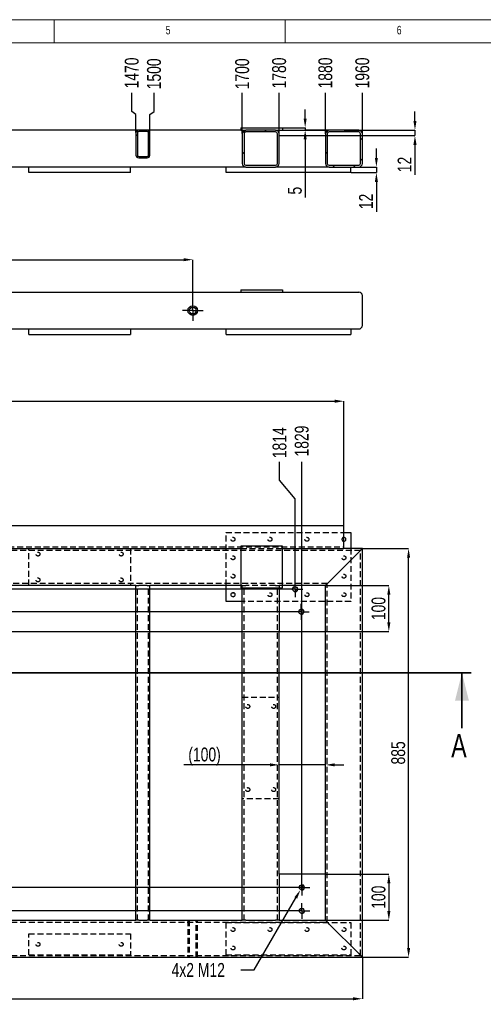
# Model space of a CAD drawing. Header units: millimetres. Extents: x 5 to 589, y 5 to 415.
# Tile 6 of 14: x 190 to 290, y 202 to 415. Entities that reach past the tile are written whole.
import ezdxf

# ---------------------------------------------------------------- set-up
doc = ezdxf.new("R2010")
doc.units = ezdxf.units.MM
doc.header["$PDSIZE"] = -1
doc.linetypes.add('CENTERX2', pattern=[20.32, 12.7, -2.54, 2.54, -2.54])
doc.linetypes.add('HIDDEN', pattern=[1.905, 1.27, -0.635])
for name, color, linetype in [('COTES', 1, 'Continuous'), ('NOTES', 6, 'Continuous'), ('TRAIT-FINS', 9, 'Continuous'), ('TRAIT-MIXTES', 3, 'CENTERX2'), ('TRAIT-TIRET', 2, 'HIDDEN')]:
    doc.layers.add(name, color=color, linetype=linetype)
doc.layers.add('TRAIT-FORT', color=4, linetype='Continuous', lineweight=25)
doc.styles.add('SLDTEXTSTYLE2', font='TXT', dxfattribs={"width": 0.75})
doc.dimstyles.new('SLDDIMSTYLE1', dxfattribs={"dimtxt": 3, "dimasz": 2, "dimexe": 0, "dimexo": 0.0625, "dimgap": 0.75, "dimtad": 0, "dimtih": 1, "dimtoh": 1, "dimdec": 0, "dimlfac": 10, "dimrnd": 1e-09, "dimzin": 12, "dimdsep": 46, "dimtxsty": 'SLDTEXTSTYLE2', "dimsah": 1, "dimcen": 0.09, "dimadec": 0, "dimazin": 3, "dimtfac": 1, "dimtdec": 0, "dimtofl": 0, "dimtmove": 0, "dimatfit": 3, "dimfxl": 1, "dimfrac": 2, "dimtolj": 1, "dimtzin": 12, "dimarcsym": 0})
doc.dimstyles.new('SLDDIMSTYLE2', dxfattribs={"dimtxt": 3, "dimasz": 2, "dimexe": 0, "dimexo": 0.0625, "dimgap": 0.75, "dimtad": 1, "dimdec": 0, "dimlfac": 10, "dimrnd": 1e-09, "dimzin": 12, "dimdsep": 46, "dimtxsty": 'SLDTEXTSTYLE2', "dimsah": 1, "dimcen": 0.09, "dimadec": 0, "dimazin": 3, "dimtfac": 1, "dimtdec": 0, "dimtofl": 0, "dimtmove": 0, "dimatfit": 3, "dimfxl": 1, "dimfrac": 2, "dimtolj": 1, "dimtzin": 12, "dimarcsym": 0})
doc.dimstyles.new('SLDDIMSTYLE3', dxfattribs={"dimtxt": 3, "dimasz": 2, "dimexe": 0, "dimexo": 0.0625, "dimgap": 0.75, "dimtad": 1, "dimdec": 0, "dimlfac": 10, "dimrnd": 1e-09, "dimzin": 12, "dimdsep": 46, "dimtxsty": 'SLDTEXTSTYLE2', "dimsah": 1, "dimcen": 0.09, "dimadec": 0, "dimazin": 3, "dimtfac": 1, "dimtdec": 0, "dimtmove": 0, "dimatfit": 0, "dimfxl": 1, "dimfrac": 2, "dimtolj": 1, "dimtzin": 12, "dimarcsym": 0})
doc.dimstyles.new('SLDDIMSTYLE4', dxfattribs={"dimtxt": 3, "dimasz": 2, "dimexe": 0, "dimexo": 0.0625, "dimgap": 0.75, "dimtad": 0, "dimtih": 1, "dimtoh": 1, "dimdec": 0, "dimlfac": 10, "dimrnd": 1e-09, "dimzin": 12, "dimdsep": 46, "dimtxsty": 'SLDTEXTSTYLE2', "dimblk1": 'NONE', "dimsah": 1, "dimcen": 0, "dimadec": 0, "dimazin": 3, "dimtfac": 1, "dimtdec": 0, "dimtmove": 0, "dimatfit": 3, "dimldrblk": 'NONE', "dimfxl": 1, "dimfrac": 2, "dimtolj": 1, "dimtzin": 12, "dimarcsym": 0})
pattern_1 = [(45, (0, 0), (-13.4704, 13.4704), []), (45, (4.49, 2e-323), (-13.4704, 13.4704), []), (45, (8.98, 4e-323), (-13.4704, 13.4704), []), (45, (13.47, 6e-323), (-13.4704, 13.4704), [])]

# ---------------------------------------------------------------- blocks, each defined once
blk = doc.blocks.new('_D_2')
at = {"layer": 'COTES', "color": 0, "lineweight": -2, "transparency": 16777216}
for p, q in [((56.09, 290.88), (52.09, 290.88)), ((60.09, 291.7), (56.09, 290.88)), ((247.37, 291.7), (60.09, 291.7))]:
    blk.add_line(p, q, dxfattribs=at)
at = {"layer": 'Defpoints', "color": 0, "transparency": 16777216}
for p in [(67.52, 300.5), (52.09, 290.88), (247.43, 291.7)]:
    blk.add_point(p, dxfattribs=at)
at = {"layer": 'COTES', "color": 0, "transparency": 16777216, "insert": (49.46, 290.88), "char_height": 3, "attachment_point": 5, "style": 'SLDTEXTSTYLE2'}
blk.add_mtext('\\A1;88', dxfattribs=at)
blk = doc.blocks.new('_D_3')
at = {"layer": 'COTES', "color": 0, "lineweight": -2, "transparency": 16777216}
for p, q in [((56.09, 286.07), (52.09, 286.07)), ((60.09, 286.8), (56.09, 286.07)), ((248.72, 286.8), (60.09, 286.8))]:
    blk.add_line(p, q, dxfattribs=at)
at = {"layer": 'Defpoints', "color": 0, "transparency": 16777216}
for p in [(67.52, 300.5), (52.09, 286.07), (248.78, 286.8)]:
    blk.add_point(p, dxfattribs=at)
at = {"layer": 'COTES', "color": 0, "transparency": 16777216, "insert": (48.71, 286.07), "char_height": 3, "attachment_point": 5, "style": 'SLDTEXTSTYLE2'}
blk.add_mtext('\\A1;137', dxfattribs=at)
blk = doc.blocks.new('_D_6')
at = {"layer": 'COTES', "color": 0, "lineweight": -2, "transparency": 16777216}
blk.add_line((248.84, 227.11), (52.09, 227.11), dxfattribs=at)
at = {"layer": 'Defpoints', "color": 0, "transparency": 16777216}
for p in [(67.52, 300.5), (52.09, 227.11), (248.9, 227.11)]:
    blk.add_point(p, dxfattribs=at)
at = {"layer": 'COTES', "color": 0, "transparency": 16777216, "insert": (48.34, 227.11), "char_height": 3, "attachment_point": 5, "style": 'SLDTEXTSTYLE2'}
blk.add_mtext('\\A1;734', dxfattribs=at)
blk = doc.blocks.new('_D_7')
at = {"layer": 'COTES', "color": 0, "lineweight": -2, "transparency": 16777216}
blk.add_line((248.84, 222.02), (52.09, 222.02), dxfattribs=at)
at = {"layer": 'Defpoints', "color": 0, "transparency": 16777216}
for p in [(67.52, 300.5), (52.09, 222.02), (248.9, 222.02)]:
    blk.add_point(p, dxfattribs=at)
at = {"layer": 'COTES', "color": 0, "transparency": 16777216, "insert": (48.34, 222.02), "char_height": 3, "attachment_point": 5, "style": 'SLDTEXTSTYLE2'}
blk.add_mtext('\\A1;785', dxfattribs=at)
blk = doc.blocks.new('_D_17')
at = {"layer": 'COTES', "color": 0, "lineweight": -2, "transparency": 16777216}
for p, q in [((245.8, 315.27), (245.8, 319.27)), ((249.14, 311.27), (245.8, 315.27)), ((249.14, 293.47), (249.14, 311.27))]:
    blk.add_line(p, q, dxfattribs=at)
at = {"layer": 'Defpoints', "color": 0, "transparency": 16777216}
for p in [(245.8, 319.27), (67.72, 304), (249.14, 293.41)]:
    blk.add_point(p, dxfattribs=at)
at = {"layer": 'COTES', "color": 0, "transparency": 16777216, "insert": (245.8, 323.4), "char_height": 3, "attachment_point": 5, "rotation": 90, "style": 'SLDTEXTSTYLE2'}
blk.add_mtext('\\A1;1814', dxfattribs=at)
blk = doc.blocks.new('_D_18')
at = {"layer": 'COTES', "color": 0, "lineweight": -2, "transparency": 16777216}
blk.add_line((250.61, 228.88), (250.61, 319.27), dxfattribs=at)
at = {"layer": 'Defpoints', "color": 0, "transparency": 16777216}
for p in [(250.61, 319.27), (67.72, 304), (250.61, 228.82)]:
    blk.add_point(p, dxfattribs=at)
at = {"layer": 'COTES', "color": 0, "transparency": 16777216, "insert": (250.61, 323.77), "char_height": 3, "attachment_point": 5, "rotation": 90, "style": 'SLDTEXTSTYLE2'}
blk.add_mtext('\\A1;1829', dxfattribs=at)
blk = doc.blocks.new('_D_19')
at = {"layer": 'COTES', "color": 0, "lineweight": -2, "transparency": 16777216}
for p, q in [((67.72, 288.93), (67.72, 203.01)), ((263.72, 211.93), (263.72, 203.01)), ((69.72, 203.01), (261.72, 203.01))]:
    blk.add_line(p, q, dxfattribs=at)
at = {"layer": 'COTES', "color": 0, "transparency": 16777216}
for points in [[(69.72, 203.34), (69.72, 202.68), (67.72, 203.01)], [(261.72, 203.34), (261.72, 202.68), (263.72, 203.01)]]:
    blk.add_solid(points, dxfattribs=at)
at = {"layer": 'Defpoints', "color": 0, "transparency": 16777216}
for p in [(67.72, 289), (263.72, 212), (263.72, 203.01)]:
    blk.add_point(p, dxfattribs=at)
at = {"layer": 'COTES', "color": 0, "transparency": 16777216, "insert": (165.72, 206.76), "char_height": 3, "attachment_point": 2, "style": 'SLDTEXTSTYLE2'}
blk.add_mtext('\\A1;1960', dxfattribs=at)
blk = doc.blocks.new('_D_20')
at = {"layer": 'COTES', "color": 0, "lineweight": -2, "transparency": 16777216}
for p, q in [((263.79, 300.5), (273.72, 300.5)), ((273.72, 214), (273.72, 298.5)), ((263.79, 212), (273.72, 212))]:
    blk.add_line(p, q, dxfattribs=at)
at = {"layer": 'COTES', "color": 0, "transparency": 16777216}
for points in [[(273.39, 298.5), (274.06, 298.5), (273.72, 300.5)], [(273.39, 214), (274.06, 214), (273.72, 212)]]:
    blk.add_solid(points, dxfattribs=at)
at = {"layer": 'Defpoints', "color": 0, "transparency": 16777216}
for p in [(263.72, 300.5), (273.72, 300.5), (263.72, 212)]:
    blk.add_point(p, dxfattribs=at)
at = {"layer": 'COTES', "color": 0, "transparency": 16777216, "insert": (269.97, 256.25), "char_height": 3, "attachment_point": 2, "rotation": 90, "style": 'SLDTEXTSTYLE2'}
blk.add_mtext('\\A1;885', dxfattribs=at)
blk = doc.blocks.new('_D_22')
at = {"layer": 'COTES', "color": 0, "lineweight": -2, "transparency": 16777216}
for p, q in [((74.72, 305.56), (74.72, 332.39)), ((76.72, 332.39), (257.72, 332.39)), ((259.72, 305.56), (259.72, 332.39))]:
    blk.add_line(p, q, dxfattribs=at)
at = {"layer": 'COTES', "color": 0, "transparency": 16777216}
for points in [[(76.72, 332.73), (76.72, 332.06), (74.72, 332.39)], [(257.72, 332.73), (257.72, 332.06), (259.72, 332.39)]]:
    blk.add_solid(points, dxfattribs=at)
at = {"layer": 'Defpoints', "color": 0, "transparency": 16777216}
for p in [(259.72, 332.39), (74.72, 305.5), (259.72, 305.5)]:
    blk.add_point(p, dxfattribs=at)
at = {"layer": 'COTES', "color": 0, "transparency": 16777216, "insert": (167.22, 336.14), "char_height": 3, "attachment_point": 2, "style": 'SLDTEXTSTYLE2'}
blk.add_mtext('\\A1;1850', dxfattribs=at)
blk = doc.blocks.new('_D_24')
at = {"layer": 'COTES', "color": 0, "lineweight": -2, "transparency": 16777216}
for p, q in [((250.91, 227.63), (250.31, 226.59)), ((240.3, 209.26), (249.31, 224.86)), ((237.43, 209.26), (240.3, 209.26))]:
    blk.add_line(p, q, dxfattribs=at)
at = {"layer": 'COTES', "color": 0, "transparency": 16777216}
blk.add_solid([(249.02, 225.02), (249.6, 224.69), (250.31, 226.59)], dxfattribs=at)
at = {"layer": 'Defpoints', "color": 0, "transparency": 16777216}
for p in [(250.31, 226.59), (250.91, 227.63)]:
    blk.add_point(p, dxfattribs=at)
at = {"layer": 'COTES', "color": 0, "transparency": 16777216, "insert": (222.43, 210.76), "char_height": 3, "attachment_point": 1, "style": 'SLDTEXTSTYLE2'}
blk.add_mtext('\\A1;4x2 M12', dxfattribs=at)
blk = doc.blocks.new('_None')
blk = doc.blocks.new('_D_25')
at = {"layer": 'COTES', "color": 0, "lineweight": -2, "transparency": 16777216}
for p, q in [((255.79, 292.5), (269.45, 292.5)), ((269.45, 284.5), (269.45, 290.5)), ((82.09, 282.5), (269.45, 282.5))]:
    blk.add_line(p, q, dxfattribs=at)
at = {"layer": 'COTES', "color": 0, "transparency": 16777216}
for points in [[(269.11, 290.5), (269.78, 290.5), (269.45, 292.5)], [(269.11, 284.5), (269.78, 284.5), (269.45, 282.5)]]:
    blk.add_solid(points, dxfattribs=at)
at = {"layer": 'Defpoints', "color": 0, "transparency": 16777216}
for p in [(255.72, 292.5), (269.45, 292.5), (82.02, 282.5)]:
    blk.add_point(p, dxfattribs=at)
at = {"layer": 'COTES', "color": 0, "transparency": 16777216, "insert": (265.7, 287.5), "char_height": 3, "attachment_point": 2, "rotation": 90, "style": 'SLDTEXTSTYLE2'}
blk.add_mtext('\\A1;100', dxfattribs=at)
blk = doc.blocks.new('_D_26')
at = {"layer": 'COTES', "color": 0, "lineweight": -2, "transparency": 16777216}
for p, q in [((255.79, 230), (269.45, 230)), ((269.45, 228), (269.45, 222)), ((255.79, 220), (269.45, 220))]:
    blk.add_line(p, q, dxfattribs=at)
at = {"layer": 'COTES', "color": 0, "transparency": 16777216}
for points in [[(269.11, 228), (269.78, 228), (269.45, 230)], [(269.11, 222), (269.78, 222), (269.45, 220)]]:
    blk.add_solid(points, dxfattribs=at)
at = {"layer": 'Defpoints', "color": 0, "transparency": 16777216}
for p in [(255.72, 230), (255.72, 220), (269.45, 220)]:
    blk.add_point(p, dxfattribs=at)
at = {"layer": 'COTES', "color": 0, "transparency": 16777216, "insert": (265.7, 225), "char_height": 3, "attachment_point": 2, "rotation": 90, "style": 'SLDTEXTSTYLE2'}
blk.add_mtext('\\A1;100', dxfattribs=at)
blk = doc.blocks.new('_D_29')
at = {"layer": 'COTES', "color": 0, "lineweight": -2, "transparency": 16777216}
for p, q in [((243.72, 253.66), (225.06, 253.66)), ((245.72, 230.06), (245.72, 253.66)), ((255.72, 253.66), (245.72, 253.66)), ((255.72, 230.06), (255.72, 253.66)), ((257.72, 253.66), (259.72, 253.66))]:
    blk.add_line(p, q, dxfattribs=at)
at = {"layer": 'COTES', "color": 0, "transparency": 16777216}
for points in [[(243.72, 253.99), (243.72, 253.33), (245.72, 253.66)], [(257.72, 253.99), (257.72, 253.33), (255.72, 253.66)]]:
    blk.add_solid(points, dxfattribs=at)
at = {"layer": 'Defpoints', "color": 0, "transparency": 16777216}
for p in [(245.72, 253.66), (245.72, 230), (255.72, 230)]:
    blk.add_point(p, dxfattribs=at)
at = {"layer": 'COTES', "color": 0, "transparency": 16777216, "insert": (229.56, 257.41), "char_height": 3, "attachment_point": 2, "style": 'SLDTEXTSTYLE2'}
blk.add_mtext('\\A1;(100)', dxfattribs=at)
blk = doc.blocks.new('SW_CENTERMARKSYMBOL_7')
at = {"layer": 'TRAIT-MIXTES', "color": 0}
for p, q in [((-1.2, 0), (-1.71, 0)), ((0, 0), (-1.2, 0)), ((0, 1.2), (0, 1.71)), ((0, 0), (0, 1.2)), ((0, 0), (0, -1.2)), ((0, 0), (1.2, 0)), ((1.2, 0), (1.71, 0)), ((0, -1.2), (0, -1.71))]:
    blk.add_line(p, q, dxfattribs=at)
blk = doc.blocks.new('SW_CENTERMARKSYMBOL_8')
at = {"layer": 'TRAIT-MIXTES', "color": 0}
for p, q in [((-1.2, 0), (-1.71, 0)), ((0, 0), (-1.2, 0)), ((0, 1.2), (0, 1.71)), ((0, 0), (0, 1.2)), ((0, 0), (0, -1.2)), ((0, 0), (1.2, 0)), ((1.2, 0), (1.71, 0)), ((0, -1.2), (0, -1.71))]:
    blk.add_line(p, q, dxfattribs=at)
blk = doc.blocks.new('SW_CENTERMARKSYMBOL_9')
at = {"layer": 'TRAIT-MIXTES', "color": 0}
for p, q in [((-1.2, 0), (-1.71, 0)), ((0, 0), (-1.2, 0)), ((0, 1.2), (0, 1.71)), ((0, 0), (0, 1.2)), ((0, 0), (0, -1.2)), ((0, 0), (1.2, 0)), ((1.2, 0), (1.71, 0)), ((0, -1.2), (0, -1.71))]:
    blk.add_line(p, q, dxfattribs=at)
blk = doc.blocks.new('SW_CENTERMARKSYMBOL_10')
at = {"layer": 'TRAIT-MIXTES', "color": 0}
for p, q in [((-1.2, 0), (-1.71, 0)), ((0, 0), (-1.2, 0)), ((0, 1.2), (0, 1.71)), ((0, 0), (0, 1.2)), ((0, 0), (0, -1.2)), ((0, 0), (1.2, 0)), ((1.2, 0), (1.71, 0)), ((0, -1.2), (0, -1.71))]:
    blk.add_line(p, q, dxfattribs=at)
blk = doc.blocks.new('_D_58')
at = {"layer": 'COTES', "color": 0, "lineweight": -2, "transparency": 16777216}
for p, q in [((107.02, 354.34), (107.02, 363.04)), ((109.02, 363.04), (225.02, 363.04)), ((227.02, 354.34), (227.02, 363.04))]:
    blk.add_line(p, q, dxfattribs=at)
at = {"layer": 'COTES', "color": 0, "transparency": 16777216}
for points in [[(109.02, 363.37), (109.02, 362.7), (107.02, 363.04)], [(225.02, 363.37), (225.02, 362.7), (227.02, 363.04)]]:
    blk.add_solid(points, dxfattribs=at)
at = {"layer": 'Defpoints', "color": 0, "transparency": 16777216}
for p in [(227.02, 363.04), (107.02, 354.28), (227.02, 354.28)]:
    blk.add_point(p, dxfattribs=at)
at = {"layer": 'COTES', "color": 0, "transparency": 16777216, "insert": (167.02, 366.79), "char_height": 3, "attachment_point": 2, "style": 'SLDTEXTSTYLE2'}
blk.add_mtext('\\A1;1200', dxfattribs=at)
blk = doc.blocks.new('SW_CENTERMARKSYMBOL_30')
at = {"layer": 'TRAIT-MIXTES', "color": 0}
for p, q in [((0, 1.2), (0, 2.25)), ((-1.2, 0), (-2.25, 0)), ((0, 0), (-1.2, 0)), ((0, 0), (0, 1.2)), ((0, 0), (0, -1.2)), ((0, 0), (1.2, 0)), ((1.2, 0), (2.25, 0)), ((0, -1.2), (0, -2.25))]:
    blk.add_line(p, q, dxfattribs=at)
blk = doc.blocks.new('_D_72')
at = {"layer": 'COTES', "color": 0, "lineweight": -2, "transparency": 16777216}
for p, q in [((213.82, 395.15), (213.82, 399.15)), ((214.72, 394.49), (213.82, 395.15)), ((214.72, 390.56), (214.72, 394.49))]:
    blk.add_line(p, q, dxfattribs=at)
at = {"layer": 'Defpoints', "color": 0, "transparency": 16777216}
for p in [(213.82, 399.15), (67.72, 390.49), (214.72, 390.49)]:
    blk.add_point(p, dxfattribs=at)
at = {"layer": 'COTES', "color": 0, "transparency": 16777216, "insert": (213.82, 403.46), "char_height": 3, "attachment_point": 5, "rotation": 90, "style": 'SLDTEXTSTYLE2'}
blk.add_mtext('\\A1;1470', dxfattribs=at)
blk = doc.blocks.new('_D_73')
at = {"layer": 'COTES', "color": 0, "lineweight": -2, "transparency": 16777216}
for p, q in [((218.63, 395.15), (218.63, 399.15)), ((217.72, 394.49), (218.63, 395.15)), ((217.72, 390.56), (217.72, 394.49))]:
    blk.add_line(p, q, dxfattribs=at)
at = {"layer": 'Defpoints', "color": 0, "transparency": 16777216}
for p in [(218.63, 399.15), (67.72, 390.49), (217.72, 390.49)]:
    blk.add_point(p, dxfattribs=at)
at = {"layer": 'COTES', "color": 0, "transparency": 16777216, "insert": (218.63, 403.27), "char_height": 3, "attachment_point": 5, "rotation": 90, "style": 'SLDTEXTSTYLE2'}
blk.add_mtext('\\A1;1500', dxfattribs=at)
blk = doc.blocks.new('_D_74')
at = {"layer": 'COTES', "color": 0, "lineweight": -2, "transparency": 16777216}
blk.add_line((237.72, 390.36), (237.72, 399.15), dxfattribs=at)
at = {"layer": 'Defpoints', "color": 0, "transparency": 16777216}
for p in [(237.72, 399.15), (67.72, 390.49), (237.72, 390.29)]:
    blk.add_point(p, dxfattribs=at)
at = {"layer": 'COTES', "color": 0, "transparency": 16777216, "insert": (237.72, 403.27), "char_height": 3, "attachment_point": 5, "rotation": 90, "style": 'SLDTEXTSTYLE2'}
blk.add_mtext('\\A1;1700', dxfattribs=at)
blk = doc.blocks.new('_D_75')
at = {"layer": 'COTES', "color": 0, "lineweight": -2, "transparency": 16777216}
blk.add_line((245.72, 391.16), (245.72, 399.15), dxfattribs=at)
at = {"layer": 'Defpoints', "color": 0, "transparency": 16777216}
for p in [(245.72, 399.15), (67.72, 390.49), (245.72, 391.09)]:
    blk.add_point(p, dxfattribs=at)
at = {"layer": 'COTES', "color": 0, "transparency": 16777216, "insert": (245.72, 403.46), "char_height": 3, "attachment_point": 5, "rotation": 90, "style": 'SLDTEXTSTYLE2'}
blk.add_mtext('\\A1;1780', dxfattribs=at)
blk = doc.blocks.new('_D_76')
at = {"layer": 'COTES', "color": 0, "lineweight": -2, "transparency": 16777216}
blk.add_line((255.72, 391.16), (255.72, 399.15), dxfattribs=at)
at = {"layer": 'Defpoints', "color": 0, "transparency": 16777216}
for p in [(255.72, 399.15), (67.72, 390.49), (255.72, 391.09)]:
    blk.add_point(p, dxfattribs=at)
at = {"layer": 'COTES', "color": 0, "transparency": 16777216, "insert": (255.72, 403.46), "char_height": 3, "attachment_point": 5, "rotation": 90, "style": 'SLDTEXTSTYLE2'}
blk.add_mtext('\\A1;1880', dxfattribs=at)
blk = doc.blocks.new('_D_77')
at = {"layer": 'COTES', "color": 0, "lineweight": -2, "transparency": 16777216}
blk.add_line((263.72, 390.36), (263.72, 399.15), dxfattribs=at)
at = {"layer": 'Defpoints', "color": 0, "transparency": 16777216}
for p in [(263.72, 399.15), (67.72, 390.49), (263.72, 390.29)]:
    blk.add_point(p, dxfattribs=at)
at = {"layer": 'COTES', "color": 0, "transparency": 16777216, "insert": (263.72, 403.46), "char_height": 3, "attachment_point": 5, "rotation": 90, "style": 'SLDTEXTSTYLE2'}
blk.add_mtext('\\A1;1960', dxfattribs=at)
blk = doc.blocks.new('_D_81')
at = {"layer": 'COTES', "color": 0, "lineweight": -2, "transparency": 16777216}
for p, q in [((275.1, 393.09), (275.1, 395.09)), ((259.79, 391.09), (275.1, 391.09)), ((275.1, 391.09), (275.1, 389.89)), ((255.79, 389.89), (275.1, 389.89)), ((275.1, 387.89), (275.1, 381.39))]:
    blk.add_line(p, q, dxfattribs=at)
at = {"layer": 'COTES', "color": 0, "transparency": 16777216}
for points in [[(274.77, 393.09), (275.44, 393.09), (275.1, 391.09)], [(274.77, 387.89), (275.44, 387.89), (275.1, 389.89)]]:
    blk.add_solid(points, dxfattribs=at)
at = {"layer": 'Defpoints', "color": 0, "transparency": 16777216}
for p in [(259.72, 391.09), (275.1, 391.09), (255.72, 389.89)]:
    blk.add_point(p, dxfattribs=at)
at = {"layer": 'COTES', "color": 0, "transparency": 16777216, "insert": (271.35, 383.64), "char_height": 3, "attachment_point": 2, "rotation": 90, "style": 'SLDTEXTSTYLE2'}
blk.add_mtext('\\A1;12', dxfattribs=at)
blk = doc.blocks.new('_D_82')
at = {"layer": 'COTES', "color": 0, "lineweight": -2, "transparency": 16777216}
for p, q in [((266.75, 385.09), (266.75, 387.09)), ((261.29, 381.89), (266.75, 381.89)), ((262.99, 383.09), (266.75, 383.09)), ((266.75, 383.09), (266.75, 381.89)), ((266.75, 379.89), (266.75, 373.39))]:
    blk.add_line(p, q, dxfattribs=at)
at = {"layer": 'COTES', "color": 0, "transparency": 16777216}
for points in [[(266.42, 385.09), (267.08, 385.09), (266.75, 383.09)], [(266.42, 379.89), (267.08, 379.89), (266.75, 381.89)]]:
    blk.add_solid(points, dxfattribs=at)
at = {"layer": 'Defpoints', "color": 0, "transparency": 16777216}
for p in [(261.22, 381.89), (262.92, 383.09), (266.75, 383.09)]:
    blk.add_point(p, dxfattribs=at)
at = {"layer": 'COTES', "color": 0, "transparency": 16777216, "insert": (263, 375.64), "char_height": 3, "attachment_point": 2, "rotation": 90, "style": 'SLDTEXTSTYLE2'}
blk.add_mtext('\\A1;12', dxfattribs=at)
blk = doc.blocks.new('_D_83')
at = {"layer": 'COTES', "color": 0, "lineweight": -2, "transparency": 16777216}
for p, q in [((251.34, 393.59), (251.34, 395.59)), ((246.49, 391.59), (251.34, 391.59)), ((251.34, 391.59), (251.34, 391.09)), ((259.66, 391.09), (251.34, 391.09)), ((251.34, 389.09), (251.34, 376.48))]:
    blk.add_line(p, q, dxfattribs=at)
at = {"layer": 'COTES', "color": 0, "transparency": 16777216}
for points in [[(251.01, 393.59), (251.67, 393.59), (251.34, 391.59)], [(251.01, 389.09), (251.67, 389.09), (251.34, 391.09)]]:
    blk.add_solid(points, dxfattribs=at)
at = {"layer": 'Defpoints', "color": 0, "transparency": 16777216}
for p in [(246.42, 391.59), (251.34, 391.59), (259.72, 391.09)]:
    blk.add_point(p, dxfattribs=at)
at = {"layer": 'COTES', "color": 0, "transparency": 16777216, "insert": (247.59, 377.98), "char_height": 3, "attachment_point": 2, "rotation": 90, "style": 'SLDTEXTSTYLE2'}
blk.add_mtext('\\A1;5', dxfattribs=at)

msp = doc.modelspace()

# ---------------------------------------------------------------- hatches: boundary and pattern name
at = {"layer": 'TRAIT-FINS'}
h = msp.add_hatch(dxfattribs=at)
h.set_pattern_fill('DIN 201 ACIER ET FONTE', color=256, style=0, pattern_type=2)
h.set_pattern_definition(pattern_1)
edge = h.paths.add_edge_path(flags=0)
edge.add_arc((215.32, 390.49), 0.6, 90, 180)
edge.add_line((214.72, 390.49), (214.72, 385.69))
edge.add_arc((215.32, 385.69), 0.6, 180, 270)
edge.add_line((215.32, 385.09), (217.12, 385.09))
edge.add_arc((217.12, 385.69), 0.6, 270, 360)
edge.add_line((217.72, 385.69), (217.72, 390.49))
edge.add_arc((217.12, 390.49), 0.6, 0, 90)
edge.add_line((217.12, 391.09), (215.32, 391.09))
edge = h.paths.add_edge_path(flags=0)
edge.add_line((217.12, 385.39), (215.32, 385.39))
edge.add_arc((215.32, 385.69), 0.3, 180, 270, ccw=False)
edge.add_line((215.02, 385.69), (215.02, 390.49))
edge.add_arc((215.32, 390.49), 0.3, 90, 180, ccw=False)
edge.add_line((215.32, 390.79), (217.12, 390.79))
edge.add_arc((217.12, 390.49), 0.3, 0, 90, ccw=False)
edge.add_line((217.42, 390.49), (217.42, 385.69))
edge.add_arc((217.12, 385.69), 0.3, 270, 360, ccw=False)
h = msp.add_hatch(dxfattribs=at)
h.set_pattern_fill('DIN 201 ACIER ET FONTE', color=256, style=0, pattern_type=2)
h.set_pattern_definition(pattern_1)
edge = h.paths.add_edge_path(flags=0)
edge.add_line((238.52, 383.09), (244.92, 383.09))
edge.add_arc((244.92, 383.89), 0.8, 270, 360)
edge.add_line((245.72, 383.89), (245.72, 390.29))
edge.add_arc((244.92, 390.29), 0.8, 0, 90)
edge.add_line((244.92, 391.09), (238.52, 391.09))
edge.add_arc((238.52, 390.29), 0.8, 90, 180)
edge.add_line((237.72, 390.29), (237.72, 383.89))
edge.add_arc((238.52, 383.89), 0.8, 180, 270)
edge = h.paths.add_edge_path(flags=0)
edge.add_arc((244.92, 383.89), 0.4, 270, 360, ccw=False)
edge.add_line((244.92, 383.49), (238.52, 383.49))
edge.add_arc((238.52, 383.89), 0.4, 180, 270, ccw=False)
edge.add_line((238.12, 383.89), (238.12, 390.29))
edge.add_arc((238.52, 390.29), 0.4, 90, 180, ccw=False)
edge.add_line((238.52, 390.69), (244.92, 390.69))
edge.add_arc((244.92, 390.29), 0.4, 0, 90, ccw=False)
edge.add_line((245.32, 390.29), (245.32, 383.89))
h = msp.add_hatch(dxfattribs=at)
h.set_pattern_fill('DIN 201 ACIER ET FONTE', color=256, style=0, pattern_type=2)
h.set_pattern_definition(pattern_1)
edge = h.paths.add_edge_path(flags=0)
edge.add_line((256.52, 383.09), (262.92, 383.09))
edge.add_arc((262.92, 383.89), 0.8, 270, 360)
edge.add_line((263.72, 383.89), (263.72, 390.29))
edge.add_arc((262.92, 390.29), 0.8, 0, 90)
edge.add_line((262.92, 391.09), (256.52, 391.09))
edge.add_arc((256.52, 390.29), 0.8, 90, 180)
edge.add_line((255.72, 390.29), (255.72, 383.89))
edge.add_arc((256.52, 383.89), 0.8, 180, 270)
edge = h.paths.add_edge_path(flags=0)
edge.add_arc((262.92, 383.89), 0.4, 270, 360, ccw=False)
edge.add_line((262.92, 383.49), (256.52, 383.49))
edge.add_arc((256.52, 383.89), 0.4, 180, 270, ccw=False)
edge.add_line((256.12, 383.89), (256.12, 390.29))
edge.add_arc((256.52, 390.29), 0.4, 90, 180, ccw=False)
edge.add_line((256.52, 390.69), (262.92, 390.69))
edge.add_arc((262.92, 390.29), 0.4, 0, 90, ccw=False)
edge.add_line((263.32, 390.29), (263.32, 383.89))

# ---------------------------------------------------------------- linework, layer by layer
at = {"lineweight": 18}
for p, q in [((589, 415), (5, 415)), ((197, 415), (197, 410)), ((247, 410), (247, 415)), ((584, 410), (10, 410))]:
    msp.add_line(p, q, dxfattribs=at)
at = {"lineweight": 35}
for p, q in [((287.27, 273.59), (43.98, 273.59)), ((285.27, 261.59), (285.27, 273.59))]:
    msp.add_line(p, q, dxfattribs=at)
msp.add_solid([(285.27, 273.59), (283.77, 267.59), (286.77, 267.59)], dxfattribs=at)
at = {"layer": 'TRAIT-FINS', "lineweight": 18}
for centre, radius in [((249.14, 291.7), 0.6), ((235.72, 290.5), 0.5), ((250.49, 286.8), 0.6), ((250.61, 227.11), 0.6), ((250.61, 222.02), 0.6)]:
    msp.add_arc(centre, radius, 255, 195, dxfattribs=at)
at = {"layer": 'TRAIT-FORT', "lineweight": 25}
for p, q in [((215.32, 391.09), (184.12, 391.09)), ((214.72, 390.49), (214.72, 385.69)), ((215.02, 390.49), (215.02, 385.69)), ((217.12, 391.09), (215.32, 391.09)), ((217.12, 390.79), (215.32, 390.79)), ((237.42, 391.09), (217.12, 391.09)), ((217.42, 385.69), (217.42, 390.49)), ((217.72, 385.69), (217.72, 390.49)), ((237.42, 391.59), (237.42, 391.09)), ((237.42, 391.59), (246.42, 391.59)), ((237.42, 391.09), (238.52, 391.09)), ((237.72, 390.29), (237.72, 383.89)), ((238.12, 390.29), (238.12, 383.89)), ((244.92, 391.09), (238.52, 391.09)), ((244.92, 390.69), (238.52, 390.69)), ((244.92, 391.09), (245.72, 391.09)), ((245.32, 383.89), (245.32, 390.29)), ((245.72, 390.29), (245.72, 391.09)), ((245.72, 391.09), (255.72, 391.09)), ((245.72, 383.89), (245.72, 390.29)), ((246.42, 391.59), (246.42, 391.09)), ((256.52, 391.09), (255.72, 391.09)), ((255.72, 390.29), (255.72, 391.09)), ((255.72, 390.29), (255.72, 383.89)), ((256.12, 390.29), (256.12, 383.89)), ((262.92, 391.09), (256.52, 391.09)), ((262.92, 390.69), (256.52, 390.69)), ((263.32, 383.89), (263.32, 390.29)), ((263.72, 383.89), (263.72, 390.29)), ((245.72, 389.89), (255.72, 389.89)), ((215.32, 385.39), (217.12, 385.39)), ((215.32, 385.09), (217.12, 385.09)), ((191.52, 383.09), (170.22, 383.09)), ((191.52, 381.89), (191.52, 383.09)), ((213.52, 383.09), (191.52, 383.09)), ((213.52, 381.89), (191.52, 381.89)), ((234.22, 383.09), (213.52, 383.09)), ((213.52, 381.89), (213.52, 383.09)), ((238.52, 383.09), (234.22, 383.09)), ((234.22, 381.89), (234.22, 383.09)), ((261.22, 381.89), (234.22, 381.89)), ((238.52, 383.49), (244.92, 383.49)), ((238.52, 383.09), (244.92, 383.09)), ((256.52, 383.09), (244.92, 383.09)), ((256.52, 383.49), (262.92, 383.49)), ((256.52, 383.09), (262.92, 383.09)), ((261.22, 381.89), (261.22, 383.09)), ((67.72, 356.03), (262.92, 356.03)), ((237.42, 356.53), (237.42, 356.03)), ((237.42, 356.53), (246.42, 356.53)), ((246.42, 356.53), (246.42, 356.03)), ((263.72, 348.83), (263.72, 355.23)), ((129.42, 348.03), (191.52, 348.03)), ((191.52, 348.03), (213.52, 348.03)), ((191.52, 346.83), (191.52, 348.03)), ((213.52, 348.03), (234.22, 348.03)), ((213.52, 348.03), (213.52, 346.83)), ((234.22, 346.83), (234.22, 348.03)), ((234.22, 348.03), (261.22, 348.03)), ((261.22, 348.03), (262.92, 348.03)), ((261.22, 348.03), (261.22, 346.83)), ((191.52, 346.83), (213.52, 346.83)), ((234.22, 346.83), (261.22, 346.83)), ((74.72, 305.5), (259.72, 305.5)), ((259.72, 300.5), (259.72, 305.5)), ((259.72, 304), (261.22, 304)), ((261.22, 304), (261.22, 300.5)), ((246.42, 301), (237.42, 301)), ((237.42, 301), (237.42, 292)), ((246.42, 292), (246.42, 301)), ((74.72, 300.5), (237.42, 300.5)), ((246.42, 300.5), (259.72, 300.5)), ((256.52, 293.3), (262.92, 299.7)), ((263.72, 300.5), (259.72, 300.5)), ((263.72, 212), (263.72, 300.5)), ((214.72, 292.5), (184.72, 292.5)), ((214.72, 220), (214.72, 292.5)), ((214.72, 292.5), (215.32, 292.5)), ((217.12, 292.5), (215.32, 292.5)), ((217.12, 292.5), (217.72, 292.5)), ((237.42, 292.5), (217.72, 292.5)), ((217.72, 220), (217.72, 292.5)), ((234.22, 289), (234.22, 292.5)), ((255.72, 292.5), (246.42, 292.5)), ((255.72, 282.5), (255.72, 292.5)), ((237.42, 292), (246.42, 292)), ((237.72, 220), (237.72, 292)), ((245.72, 292), (245.72, 282.5)), ((237.72, 289), (234.22, 289)), ((245.72, 230), (245.72, 282.5)), ((245.72, 282.5), (255.72, 282.5)), ((255.72, 230), (255.72, 282.5)), ((245.72, 230), (245.72, 220)), ((255.72, 230), (245.72, 230)), ((255.72, 220), (255.72, 230)), ((184.72, 220), (214.72, 220)), ((215.32, 220), (214.72, 220)), ((215.32, 220), (217.12, 220)), ((217.72, 220), (217.12, 220)), ((217.72, 220), (237.72, 220)), ((238.52, 220), (237.72, 220)), ((238.52, 220), (244.92, 220)), ((245.72, 220), (244.92, 220)), ((245.72, 220), (255.72, 220)), ((262.92, 212.8), (256.52, 219.2)), ((67.72, 212), (263.72, 212))]:
    msp.add_line(p, q, dxfattribs=at)
at = {"layer": 'TRAIT-FORT', "lineweight": 25, "flags": 128}
for points in [[(262.92, 299.7), (263.08, 299.85), (263.23, 300), (263.37, 300.14), (263.49, 300.26), (263.59, 300.36), (263.66, 300.44), (263.71, 300.48), (263.72, 300.5)], [(263.72, 300.5), (263.71, 300.48), (263.66, 300.44), (263.59, 300.36), (263.49, 300.26), (263.37, 300.14), (263.23, 300), (263.08, 299.85), (262.92, 299.7)], [(255.72, 292.5), (255.74, 292.51), (255.77, 292.55), (255.83, 292.6), (255.91, 292.68), (256.01, 292.78), (256.12, 292.9), (256.25, 293.02), (256.38, 293.16), (256.52, 293.3)], [(256.52, 293.3), (256.37, 293.14), (256.22, 292.99), (256.08, 292.85), (255.96, 292.73), (255.86, 292.63), (255.78, 292.56), (255.74, 292.51), (255.72, 292.5)], [(256.52, 219.2), (256.37, 219.35), (256.22, 219.5), (256.08, 219.64), (255.96, 219.76), (255.86, 219.86), (255.78, 219.94), (255.74, 219.98), (255.72, 220)], [(255.72, 220), (255.74, 219.99), (255.77, 219.95), (255.83, 219.89), (255.91, 219.81), (256.01, 219.71), (256.12, 219.6), (256.25, 219.47), (256.38, 219.34), (256.52, 219.2)], [(262.92, 212.8), (263.08, 212.64), (263.23, 212.49), (263.37, 212.35), (263.49, 212.23), (263.59, 212.13), (263.66, 212.06), (263.71, 212.01), (263.72, 212)]]:
    msp.add_lwpolyline(points, dxfattribs=at)
at = {"layer": 'TRAIT-FORT', "lineweight": 25}
for centre, radius in [((227.02, 352.03), 1.05), ((227.02, 352.03), 0.75), ((249.14, 291.7), 0.51), ((235.72, 290.5), 0.425), ((250.49, 286.8), 0.51), ((250.61, 227.11), 0.51), ((250.61, 222.02), 0.51)]:
    msp.add_circle(centre, radius, dxfattribs=at)
for centre, radius, start, end in [((215.32, 390.49), 0.6, 90, 180), ((215.32, 390.49), 0.3, 90, 180), ((217.12, 390.49), 0.6, 0, 90), ((217.12, 390.49), 0.3, 0, 90), ((238.52, 390.29), 0.8, 90, 180), ((238.52, 390.29), 0.4, 90, 180), ((244.92, 390.29), 0.8, 0, 90), ((244.92, 390.29), 0.4, 0, 90), ((256.52, 390.29), 0.8, 90, 180), ((256.52, 390.29), 0.4, 90, 180), ((262.92, 390.29), 0.8, 0, 90), ((262.92, 390.29), 0.4, 0, 90), ((215.32, 385.69), 0.6, 180, 270), ((215.32, 385.69), 0.3, 180, 270), ((217.12, 385.69), 0.3, 270, 360), ((217.12, 385.69), 0.6, 270, 0), ((238.52, 383.89), 0.8, 180, 270), ((238.52, 383.89), 0.4, 180, 270), ((244.92, 383.89), 0.4, 270, 0), ((244.92, 383.89), 0.8, 270, 0), ((256.52, 383.89), 0.8, 180, 270), ((256.52, 383.89), 0.4, 180, 270), ((262.92, 383.89), 0.4, 270, 0), ((262.92, 383.89), 0.8, 270, 0), ((262.92, 355.23), 0.8, 0, 90), ((262.92, 348.83), 0.8, 270, 0), ((259.72, 302.5), 0.425, 270, 90), ((305.59, 254.68), 59.79, 224.4714, 225.5559)]:
    msp.add_arc(centre, radius, start, end, dxfattribs=at)
at = {"layer": 'TRAIT-TIRET'}
for p, q in [((234.22, 304), (259.72, 304)), ((234.22, 292.5), (234.22, 304)), ((74.72, 300.9), (259.72, 300.9)), ((263.32, 300.1), (67.72, 300.1)), ((191.52, 292.5), (191.52, 300.5)), ((213.52, 300.5), (213.52, 292.5)), ((237.42, 300.5), (246.42, 300.5)), ((261.22, 300.5), (261.22, 289)), ((263.32, 212.4), (263.32, 300.1)), ((256.12, 292.9), (67.72, 292.9)), ((215.02, 220), (215.02, 292.5)), ((217.42, 220), (217.42, 292.5)), ((237.72, 292.5), (237.42, 292.5)), ((237.72, 292), (237.72, 292.5)), ((237.72, 292.5), (238.52, 292.5)), ((238.12, 220), (238.12, 292.5)), ((244.92, 292.5), (238.52, 292.5)), ((244.92, 292.5), (245.72, 292.5)), ((245.32, 220), (245.32, 292.5)), ((245.72, 292.5), (245.72, 292)), ((246.42, 292.5), (245.72, 292.5)), ((256.12, 219.6), (256.12, 292.9)), ((261.22, 289), (237.72, 289)), ((237.72, 268.3), (245.72, 268.3)), ((245.72, 246.3), (237.72, 246.3)), ((67.72, 219.6), (256.12, 219.6)), ((225.97, 220), (225.97, 219.6)), ((225.97, 220), (225.97, 212)), ((226.27, 220), (226.27, 212)), ((227.77, 212), (227.77, 220)), ((228.07, 219.6), (228.07, 220)), ((228.07, 212), (228.07, 220)), ((234.22, 219.5), (261.22, 219.5)), ((234.22, 212.5), (234.22, 219.5)), ((261.22, 219.5), (261.22, 212.5)), ((191.52, 217.1), (213.52, 217.1)), ((191.52, 212.5), (191.52, 217.1)), ((213.52, 217.1), (213.52, 212.5)), ((67.72, 212.4), (263.32, 212.4)), ((191.52, 212.5), (213.52, 212.5)), ((225.97, 212.4), (225.97, 212)), ((228.07, 212), (228.07, 212.4)), ((234.22, 212.5), (261.22, 212.5))]:
    msp.add_line(p, q, dxfattribs=at)
for centre in [(235.72, 302.5), (243.72, 302.5), (251.72, 302.5), (193.52, 299.3), (211.52, 299.3), (235.72, 298.5), (259.72, 298.5), (235.72, 294.5), (259.72, 294.5), (193.52, 293.7), (211.52, 293.7), (243.72, 290.5), (251.72, 290.5), (259.72, 290.5), (238.92, 266.3), (244.52, 266.3), (238.92, 248.3), (244.52, 248.3), (235.72, 218), (243.72, 218), (251.72, 218), (259.72, 218), (193.52, 214.8), (211.52, 214.8), (235.72, 214), (259.72, 214)]:
    msp.add_circle(centre, 0.425, dxfattribs=at)
for start, end in [(90, 180), (180, 270)]:
    msp.add_arc((259.72, 302.5), 0.425, start, end, dxfattribs=at)

# ---------------------------------------------------------------- block references
at = {"layer": 'TRAIT-MIXTES'}
for name, p in [('SW_CENTERMARKSYMBOL_30', (227.02, 352.03)), ('SW_CENTERMARKSYMBOL_7', (249.14, 291.7)), ('SW_CENTERMARKSYMBOL_8', (250.49, 286.8)), ('SW_CENTERMARKSYMBOL_9', (250.61, 227.11)), ('SW_CENTERMARKSYMBOL_10', (250.61, 222.02))]:
    msp.add_blockref(name, p, dxfattribs=at)

# ---------------------------------------------------------------- texts
at = {"insert": (282.95, 260.31), "char_height": 5, "attachment_point": 1, "style": 'SLDTEXTSTYLE2'}
msp.add_mtext('A', dxfattribs=at)
at = {"layer": 'NOTES', "char_height": 1.85, "attachment_point": 1, "style": 'SLDTEXTSTYLE2'}
for s, insert in [('5', (221.17, 413.67)), ('6', (271.17, 413.67))]:
    msp.add_mtext(s, dxfattribs=dict(at, insert=insert))

# ---------------------------------------------------------------- dimensions: what is measured, and where the dimension line sits
at = {"layer": 'COTES'}
for feature_location, offset, dtype, origin, picture, middle in [((214.72, 390.49), (-0.91, 8.65), 1, (67.72, 390.49), '_D_72', (213.82, 403.46)), ((245.72, 391.09), (0, 8.05), 1, (67.72, 390.49), '_D_75', (245.72, 403.46)), ((255.72, 391.09), (0, 8.05), 1, (67.72, 390.49), '_D_76', (255.72, 403.46)), ((263.72, 390.29), (0, 8.85), 1, (67.72, 390.49), '_D_77', (263.72, 403.46)), ((217.72, 390.49), (0.91, 8.65), 1, (67.72, 390.49), '_D_73', (218.63, 403.27)), ((237.72, 390.29), (0, 8.85), 1, (67.72, 390.49), '_D_74', (237.72, 403.27)), ((250.61, 228.82), (0, 90.46), 1, (67.72, 304), '_D_18', (250.61, 323.77)), ((249.14, 293.41), (-3.34, 25.87), 1, (67.72, 304), '_D_17', (245.8, 323.4)), ((248.9, 227.11), (-196.81, 0), 0, (67.52, 300.5), '_D_6', (48.34, 227.11)), ((248.9, 222.02), (-196.81, 0), 0, (67.52, 300.5), '_D_7', (48.34, 222.02)), ((248.78, 286.8), (-196.69, -0.73), 0, (67.52, 300.5), '_D_3', (48.71, 286.07)), ((247.43, 291.7), (-195.34, -0.82), 0, (67.52, 300.5), '_D_2', (49.46, 290.88))]:
    dim = msp.add_ordinate_dim(feature_location=feature_location, offset=offset, dtype=dtype, origin=origin, dimstyle='SLDDIMSTYLE1', dxfattribs=at)
    dim.commit()
    dim.dimension.update_dxf_attribs({"geometry": picture, "text_midpoint": middle})
for base, p1, p2, angle, dimstyle, picture, middle in [((251.34, 391.59), (259.72, 391.09), (246.42, 391.59), 90, 'SLDDIMSTYLE3', '_D_83', (251.34, 377.98)), ((275.1, 391.09), (255.72, 389.89), (259.72, 391.09), 90, 'SLDDIMSTYLE3', '_D_81', (275.1, 383.64)), ((266.75, 383.09), (261.22, 381.89), (262.92, 383.09), 90, 'SLDDIMSTYLE3', '_D_82', (266.75, 375.64)), ((227.02, 363.04), (107.02, 354.28), (227.02, 354.28), 0, 'SLDDIMSTYLE2', '_D_58', (167.02, 363.04)), ((273.72, 300.5), (263.72, 212), (263.72, 300.5), 90, 'SLDDIMSTYLE2', '_D_20', (273.72, 256.25)), ((269.45, 292.5), (82.02, 282.5), (255.72, 292.5), 90, 'SLDDIMSTYLE2', '_D_25', (269.45, 287.5)), ((269.45, 220), (255.72, 230), (255.72, 220), 90, 'SLDDIMSTYLE2', '_D_26', (269.45, 225))]:
    dim = msp.add_linear_dim(base=base, p1=p1, p2=p2, angle=angle, dimstyle=dimstyle, dxfattribs=at)
    dim.commit()
    dim.dimension.update_dxf_attribs({"geometry": picture, "text_midpoint": middle, "dimtype": 160})
for base, p1, p2, picture, middle in [((259.72, 332.39), (74.72, 305.5), (259.72, 305.5), '_D_22', (167.22, 332.39)), ((263.72, 203.01), (67.72, 289), (263.72, 212), '_D_19', (165.72, 203.01))]:
    dim = msp.add_linear_dim(base=base, p1=p1, p2=p2, dimstyle='SLDDIMSTYLE2', dxfattribs=at)
    dim.commit()
    dim.dimension.update_dxf_attribs({"geometry": picture, "text_midpoint": middle, "dimtype": 160})
dim = msp.add_linear_dim(base=(245.72, 253.66), p1=(255.72, 230), p2=(245.72, 230), text='(<>)', dimstyle='SLDDIMSTYLE3', dxfattribs=at)
dim.commit()
dim.dimension.update_dxf_attribs({"geometry": '_D_29', "text_midpoint": (229.56, 253.66), "dimtype": 160})
dim = msp.add_diameter_dim_2p(p1=(250.91, 227.63), p2=(250.31, 226.59), text='4x2 M12', dimstyle='SLDDIMSTYLE4', override={"dimpost": '<>'}, dxfattribs=at)
dim.commit()
dim.dimension.update_dxf_attribs({"geometry": '_D_24', "text_midpoint": (229.56, 209.26), "dimtype": 163})

doc.saveas('drawing.dxf')
